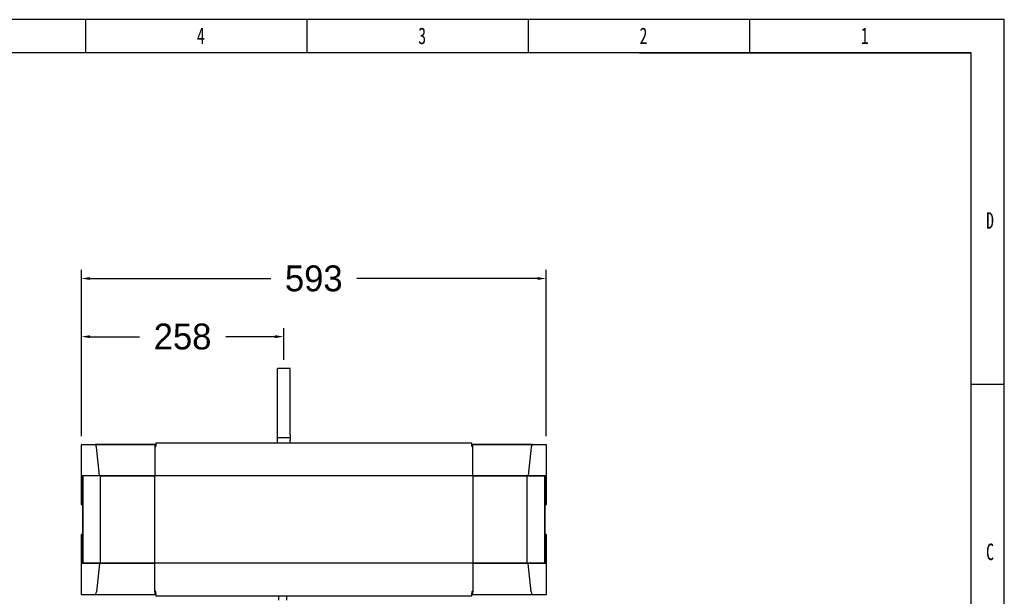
# Model space of a CAD drawing. Header units: millimetres. Extents: x -787 to 1725, y -537 to 1239.
# Tile 10 of 10: x 469 to 1725, y 503 to 1239. Entities that reach past the tile are written whole.
import ezdxf

# ---------------------------------------------------------------- set-up
doc = ezdxf.new("R2010")
doc.units = ezdxf.units.MM
doc.styles.add('样式 1', font='SimSun.ttf', dxfattribs={"width": 0.7, "height": 2.5})
doc.dimstyles.get("Standard").update_dxf_attribs({"dimtxt": 33, "dimasz": 11, "dimexe": 11, "dimexo": 11, "dimgap": 11, "dimtad": 0, "dimtih": 1, "dimtoh": 1, "dimdsep": 46, "dimtxsty": 'Standard', "dimcen": 0.09, "dimadec": 0, "dimazin": 0, "dimtfac": 1, "dimtofl": 0, "dimtmove": 0, "dimatfit": 3, "dimfxl": 0, "dimtolj": 1, "dimtzin": 0, "dimarcsym": 0})

# ---------------------------------------------------------------- blocks, each defined once
blk = doc.blocks.new('图框')
at = {"lineweight": -3}
for p, q in [((2267.3, 1603.2), (0, 1603.2)), ((1210, 1565), (1210, 1603.2)), ((1464.8, 1565), (1464.8, 1603.2)), ((1719.6, 1565), (1719.6, 1603.2)), ((1974.4, 1565), (1974.4, 1603.2)), ((2267.3, 0), (2267.3, 1603.2)), ((2229.1, 1565), (38.2, 1565)), ((1847.4, 1565), (2229.1, 1565)), ((2229.1, 38.2), (2229.1, 1565)), ((2229.1, 1183.3), (2267.3, 1183.3))]:
    blk.add_line(p, q, dxfattribs=at)
at = {"lineweight": -3, "char_height": 19.085, "attachment_point": 1, "style": '样式 1'}
for s, insert, width in [('{\\fSimSun|b0|i0|c134|p2;4}', (1337.7, 1594.1), 9.306), ('{\\fSimSun|b0|i0|c134|p2;3}', (1592.5, 1594.1), 7.98), ('{\\fSimSun|b0|i0|c134|p2;2}', (1847.3, 1594.1), 9.306), ('{\\fSimSun|b0|i0|c134|p2;1}', (2102.1, 1594.1), 5.899), ('{\\fSimSun|b0|i0|c134|p2;D}', (2246.3, 1381.3), 9.036), ('{\\fSimSun|b0|i0|c134|p2;C}', (2246.3, 999.6), 8.238)]:
    blk.add_mtext(s, dxfattribs=dict(at, insert=insert, width=width))
blk = doc.blocks.new('*D3')
at = {"color": 0, "lineweight": -2}
for p, q in [((83.6, 751.9), (434.5, 751.9)), ((423.5, 740.9), (423.5, 439.8)), ((423.5, 83.8), (423.5, 384.8)), ((793.5, 72.8), (412.5, 72.8))]:
    blk.add_line(p, q, dxfattribs=at)
at = {"color": 0, "lineweight": 18}
for points in [[(421.7, 740.9), (425.4, 740.9), (423.5, 751.9)], [(421.7, 83.8), (425.4, 83.8), (423.5, 72.8)]]:
    blk.add_solid(points, dxfattribs=at)
at = {"layer": 'Defpoints', "color": 0, "lineweight": 18}
for p in [(72.6, 751.9), (423.5, 72.8), (804.5, 72.8)]:
    blk.add_point(p, dxfattribs=at)
at = {"color": 0, "lineweight": 18, "insert": (423.5, 412.3), "char_height": 33, "attachment_point": 5}
blk.add_mtext('\\A1;680', dxfattribs=at)
blk = doc.blocks.new('*D4')
at = {"color": 0, "lineweight": -2}
for p, q in [((547.5, 707.4), (547.5, 919.5)), ((1140.5, 707.4), (1140.5, 919.5)), ((558.5, 908.5), (789, 908.5)), ((1129.5, 908.5), (899, 908.5))]:
    blk.add_line(p, q, dxfattribs=at)
at = {"color": 0, "lineweight": 18}
for points in [[(558.5, 910.4), (558.5, 906.7), (547.5, 908.5)], [(1129.5, 910.4), (1129.5, 906.7), (1140.5, 908.5)]]:
    blk.add_solid(points, dxfattribs=at)
at = {"layer": 'Defpoints', "color": 0, "lineweight": 18}
for p in [(1140.5, 908.5), (547.5, 696.4), (1140.5, 696.4)]:
    blk.add_point(p, dxfattribs=at)
at = {"color": 0, "lineweight": 18, "insert": (844, 908.5), "char_height": 33, "attachment_point": 5}
blk.add_mtext('\\A1;593', dxfattribs=at)
blk = doc.blocks.new('*D5')
at = {"color": 0, "lineweight": -2}
for p, q in [((547.5, 804.6), (547.5, 845.3)), ((805.7, 804.6), (805.7, 845.3)), ((558.5, 834.3), (621.6, 834.3)), ((794.7, 834.3), (731.6, 834.3))]:
    blk.add_line(p, q, dxfattribs=at)
at = {"color": 0, "lineweight": 18}
for points in [[(558.5, 836.2), (558.5, 832.5), (547.5, 834.3)], [(794.7, 836.2), (794.7, 832.5), (805.7, 834.3)]]:
    blk.add_solid(points, dxfattribs=at)
at = {"layer": 'Defpoints', "color": 0, "lineweight": 18}
for p in [(547.5, 834.3), (547.5, 793.6), (805.7, 793.6)]:
    blk.add_point(p, dxfattribs=at)
at = {"color": 0, "lineweight": 18, "insert": (676.6, 834.3), "char_height": 33, "attachment_point": 5}
blk.add_mtext('\\A1;258', dxfattribs=at)

msp = doc.modelspace()

# ---------------------------------------------------------------- linework, layer by layer
for p, q in [((813.666, 793.608), (797.666, 793.608)), ((797.666, 761.55), (797.666, 793.608)), ((813.666, 761.55), (813.666, 793.608)), ((797.666, 708.822), (797.666, 761.55)), ((813.666, 708.822), (813.666, 761.55)), ((797.666, 701.858), (797.666, 708.822)), ((797.666, 705.388), (813.666, 705.388)), ((813.666, 708.822), (813.666, 701.858)), ((547.516, 657.04), (547.516, 696.358)), ((547.516, 657.04), (547.516, 696.358)), ((548.013, 696.858), (564.954, 696.858)), ((548.016, 696.858), (565.483, 696.858)), ((565.483, 696.858), (641.216, 696.858)), ((641.216, 696.858), (565.487, 696.858)), ((570.668, 657.107), (566.713, 693.214)), ((641.216, 696.858), (641.216, 696.86)), ((641.216, 696.86), (642.566, 696.86)), ((641.216, 696.858), (641.916, 696.858)), ((641.216, 696.858), (641.216, 693.29)), ((642.568, 693.858), (641.216, 693.858)), ((642.566, 693.845), (641.216, 693.845)), ((641.216, 693.29), (641.216, 657.183)), ((641.217, 694.858), (642.568, 694.858)), ((641.916, 694.858), (641.916, 696.858)), ((642.566, 698.858), (1045.566, 698.858)), ((642.566, 698.858), (642.566, 695.082)), ((642.566, 698.858), (1045.566, 698.858)), ((642.566, 693.845), (642.566, 695.082)), ((797.666, 698.858), (797.666, 701.858)), ((813.666, 698.858), (813.666, 701.858)), ((1045.566, 695.082), (1045.566, 698.858)), ((1045.566, 696.858), (1046.816, 696.858)), ((1045.566, 695.082), (1045.566, 693.845)), ((1046.817, 693.845), (1045.566, 693.845)), ((1122.545, 696.858), (1046.816, 696.858)), ((1046.816, 693.29), (1046.816, 696.858)), ((1046.816, 696.858), (1122.55, 696.858)), ((1046.816, 657.183), (1046.816, 693.29)), ((1121.319, 693.214), (1117.365, 657.107)), ((1122.55, 696.858), (1140.016, 696.858)), ((1123.078, 696.858), (1140.02, 696.858)), ((1140.516, 696.358), (1140.516, 657.04)), ((1140.516, 696.358), (1140.516, 657.04)), ((547.516, 620.093), (547.516, 657.04)), ((547.516, 620.09), (547.516, 657.036)), ((571.016, 656.54), (548.016, 656.54)), ((549.316, 656.04), (549.316, 545.676)), ((549.316, 545.676), (549.316, 656.04)), ((571.016, 656.54), (641.216, 656.54)), ((641.216, 656.54), (571.016, 656.54)), ((571.945, 545.676), (571.945, 656.04)), ((572.294, 656.54), (641.216, 656.54)), ((641.216, 657.183), (641.216, 656.54)), ((641.216, 656.04), (641.216, 656.54)), ((641.216, 545.676), (641.216, 656.04)), ((1046.816, 656.559), (641.322, 656.559)), ((1046.816, 656.54), (1046.816, 657.183)), ((1046.816, 656.54), (1115.738, 656.54)), ((1046.816, 656.54), (1046.816, 656.04)), ((1117.016, 656.54), (1046.816, 656.54)), ((1046.816, 656.04), (1046.816, 545.676)), ((1116.088, 545.676), (1116.088, 656.04)), ((1140.016, 656.54), (1117.016, 656.54)), ((1117.02, 656.54), (1140.02, 656.54)), ((1138.716, 545.676), (1138.716, 656.04)), ((1138.716, 656.04), (1138.716, 545.676)), ((1140.516, 657.04), (1140.516, 620.093)), ((1140.516, 657.036), (1140.516, 620.09)), ((548.816, 619.593), (548.016, 619.593)), ((1140.016, 619.593), (1139.216, 619.593)), ((547.516, 544.68), (547.516, 581.627)), ((547.516, 544.676), (547.516, 581.623)), ((548.016, 582.123), (548.816, 582.123)), ((1139.216, 582.123), (1140.016, 582.123)), ((1140.516, 581.627), (1140.516, 544.68)), ((1140.516, 581.623), (1140.516, 544.676)), ((547.516, 505.358), (547.516, 544.676)), ((547.516, 505.358), (547.516, 544.676)), ((571.013, 545.176), (548.013, 545.176)), ((548.016, 545.176), (571.016, 545.176)), ((570.668, 544.609), (566.713, 508.502)), ((571.016, 545.176), (641.216, 545.176)), ((641.216, 545.176), (572.294, 545.176)), ((641.216, 545.176), (641.216, 545.676)), ((641.216, 545.176), (641.216, 544.533)), ((641.216, 508.426), (641.216, 544.533)), ((1046.816, 545.157), (641.22, 545.157)), ((1046.816, 545.676), (1046.816, 545.176)), ((1115.738, 545.176), (1046.816, 545.176)), ((1046.816, 545.176), (1117.016, 545.176)), ((1046.816, 544.533), (1046.816, 545.176)), ((1046.816, 545.176), (1117.016, 545.176)), ((1046.816, 544.533), (1046.816, 508.426)), ((1117.016, 545.176), (1140.016, 545.176)), ((1140.02, 545.176), (1117.02, 545.176)), ((1121.319, 508.502), (1117.365, 544.609)), ((1140.516, 544.676), (1140.516, 505.358)), ((1140.516, 544.676), (1140.516, 505.358)), ((564.954, 504.858), (548.013, 504.858)), ((565.483, 504.858), (548.016, 504.858)), ((641.216, 504.858), (565.483, 504.858)), ((641.216, 504.858), (565.487, 504.858)), ((642.566, 508.858), (641.216, 508.858)), ((641.216, 508.426), (641.216, 504.858)), ((642.568, 507.858), (641.216, 507.858)), ((642.568, 506.858), (641.217, 506.858)), ((641.916, 504.86), (641.916, 506.858)), ((642.567, 504.86), (641.916, 504.86)), ((642.566, 506.634), (642.566, 508.858)), ((642.566, 506.634), (642.566, 502.858)), ((1045.566, 502.858), (642.566, 502.858)), ((1045.566, 502.858), (642.566, 502.858)), ((799.516, 497.858), (799.516, 502.858)), ((809.516, 497.858), (809.516, 502.858)), ((1045.566, 508.858), (1045.566, 506.634)), ((1046.817, 508.858), (1045.566, 508.858)), ((1045.566, 502.858), (1045.566, 506.634)), ((1046.816, 504.858), (1045.566, 504.858)), ((1046.816, 504.858), (1046.816, 508.426)), ((1122.545, 504.858), (1046.816, 504.858)), ((1122.55, 504.858), (1046.816, 504.858)), ((1140.016, 504.858), (1122.55, 504.858)), ((1140.02, 504.858), (1123.078, 504.858))]:
    msp.add_line(p, q)
for centre, start, end in [((548.016, 696.358), 90, 180), ((1140.016, 696.358), 0, 90), ((548.016, 657.04), 180, 270), ((548.816, 656.04), 0, 90), ((1139.216, 656.04), 90, 180), ((1140.016, 657.04), 270, 0), ((548.016, 620.093), 180, 270), ((548.816, 619.093), 0, 90), ((1139.216, 619.093), 90, 180), ((1140.016, 620.093), 270, 0), ((548.016, 581.623), 90, 180), ((548.816, 582.623), 270, 0), ((1139.216, 582.623), 180, 270), ((1140.016, 581.623), 0, 90), ((548.016, 544.676), 90, 180), ((548.816, 545.676), 270, 0), ((1139.216, 545.676), 180, 270), ((1140.016, 544.676), 0, 90), ((548.016, 505.358), 180, 270), ((1140.016, 505.358), 270, 0)]:
    msp.add_arc(centre, 0.5, start, end)
for centre, start_param, end_param in [((564.95, 691.858), 4.98701021, 6.2810037), ((1123.082, 691.858), 0.00218161, 1.2961751), ((564.95, 509.858), 3.14377426, 4.43776775), ((1123.082, 509.858), 1.84541756, 3.13941105)]:
    msp.add_ellipse(centre, major_axis=(0, 5), ratio=0.36631694, start_param=start_param, end_param=end_param)

# ---------------------------------------------------------------- block references
at = {"xscale": 1.108057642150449, "yscale": 1.108057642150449, "zscale": 1.108057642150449}
msp.add_blockref('图框', (-787.366, -537.435), dxfattribs=at)

# ---------------------------------------------------------------- dimensions: what is measured, and where the dimension line sits
at = {"lineweight": 18}
dim = msp.add_linear_dim(base=(1140.516, 908.546), p1=(547.516, 696.358), p2=(1140.516, 696.358), dimstyle='Standard', dxfattribs=at)
dim.commit()
dim.dimension.update_dxf_attribs({"geometry": '*D4', "text_midpoint": (844.016, 908.546)})
dim = msp.add_linear_dim(base=(547.516, 834.32), p1=(805.666, 793.608), p2=(547.516, 793.608), text='258', dimstyle='Standard', dxfattribs=at)
dim.commit()
dim.dimension.update_dxf_attribs({"geometry": '*D5', "text_midpoint": (676.591, 834.32)})
dim = msp.add_linear_dim(base=(423.533, 72.758), p1=(72.562, 751.858), p2=(804.516, 72.758), angle=90, text='680', dimstyle='Standard', dxfattribs=at)
dim.commit()
dim.dimension.update_dxf_attribs({"geometry": '*D3', "text_midpoint": (423.533, 412.308)})

doc.saveas('drawing.dxf')
